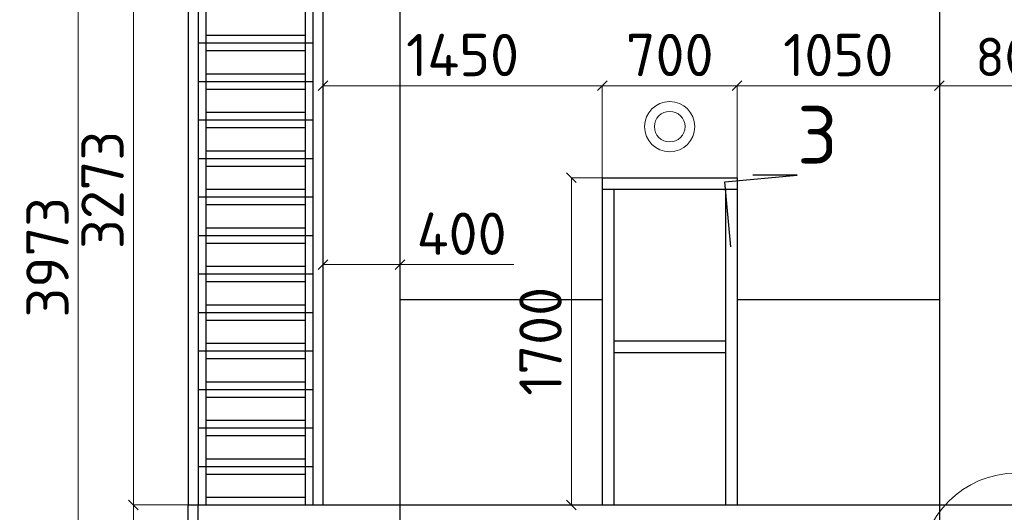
# Model space of a CAD drawing. Header units: millimetres. Extents: x -34827 to 118056, y 11959 to 116489.
# Tile 94 of 105: x 68635 to 73746, y 94119 to 96678. Entities that reach past the tile are written whole.
import ezdxf
from ezdxf import colors
from ezdxf.entities.mleader import LeaderData, LeaderLine
from ezdxf.math import Vec2, Vec3

# ---------------------------------------------------------------- set-up
doc = ezdxf.new("R2010")
doc.units = ezdxf.units.MM
doc.layers.add('SV-DIM-MECH', color=7, linetype='Continuous')
doc.layers.add('Резервуар', color=7, linetype='Continuous')
doc.layers.add('Размеры', color=7, linetype='Continuous', lineweight=15)
doc.styles.get("Standard").update_dxf_attribs({"font": 'isocpeur.ttf'})
doc.styles.add('Геннадий 1000', font='isocpeur.ttf', dxfattribs={"height": 300})
doc.dimstyles.new('Размер 1000', dxfattribs={"dimtxt": 300, "dimasz": 50, "dimexe": 0.18, "dimexo": 0.0625, "dimgap": 50, "dimtad": 1, "dimdec": 0, "dimrnd": 1, "dimzin": 0, "dimdsep": 46, "dimtxsty": 'Standard', "dimblk": 'OBLIQUE', "dimcen": -0.09, "dimclrd": 5, "dimclre": 5, "dimclrt": 5, "dimadec": 0, "dimazin": 0, "dimtfac": 1, "dimtdec": 0, "dimtofl": 0, "dimtmove": 0, "dimatfit": 3, "dimldrblk": 'OBLIQUE', "dimfxl": 1, "dimtolj": 1, "dimtzin": 0, "dimlwd": 13, "dimlwe": 13, "dimarcsym": 0})

# ---------------------------------------------------------------- blocks, each defined once
blk = doc.blocks.new('_Oblique')
at = {"color": 0, "linetype": 'ByBlock', "lineweight": -2}
blk.add_line((-0.5, -0.5), (0.5, 0.5), dxfattribs=at)
blk = doc.blocks.new('*D224')
at = {"layer": 'Defpoints', "color": 0, "transparency": 16777216}
for p in [(71498.7, 95857), (71659.2, 95857), (71659.2, 94157)]:
    blk.add_point(p, dxfattribs=at)
at = {"layer": 'Размеры', "color": 5, "lineweight": 13, "transparency": 16777216}
for p, q in [((71659.1, 95857), (71498.5, 95857)), ((71498.7, 94157), (71498.7, 95857)), ((71659.1, 94157), (71498.5, 94157))]:
    blk.add_line(p, q, dxfattribs=at)
at = {"layer": 'Размеры', "color": 5, "lineweight": 13, "transparency": 16777216, "xscale": 50, "yscale": 50, "zscale": 50}
for p, rotation in [((71498.7, 95857), 90), ((71498.7, 94157), 270)]:
    blk.add_blockref('_Oblique', p, dxfattribs=dict(at, rotation=rotation))
at = {"layer": 'Размеры', "color": 5, "transparency": 16777216, "insert": (71338.7, 95007), "char_height": 220, "attachment_point": 5, "rotation": 90}
blk.add_mtext('\\A1;1700', dxfattribs=at)
blk = doc.blocks.new('*D225')
at = {"layer": 'Defpoints', "color": 0, "transparency": 16777216}
for p in [(72359.2, 96334.3), (71659.2, 95857), (72359.2, 95857)]:
    blk.add_point(p, dxfattribs=at)
at = {"layer": 'Размеры', "color": 5, "lineweight": 13, "transparency": 16777216}
for p, q in [((71659.2, 95857.1), (71659.2, 96334.4)), ((71659.2, 96334.3), (72359.2, 96334.3)), ((72359.2, 95857.1), (72359.2, 96334.4))]:
    blk.add_line(p, q, dxfattribs=at)
at = {"layer": 'Размеры', "color": 5, "lineweight": 13, "transparency": 16777216, "xscale": 50, "yscale": 50, "zscale": 50, "rotation": 180}
blk.add_blockref('_Oblique', (71659.2, 96334.3), dxfattribs=at)
at = {"layer": 'Размеры', "color": 5, "lineweight": 13, "transparency": 16777216, "xscale": 50, "yscale": 50, "zscale": 50}
blk.add_blockref('_Oblique', (72359.2, 96334.3), dxfattribs=at)
at = {"layer": 'Размеры', "color": 5, "transparency": 16777216, "insert": (72009.2, 96494.3), "char_height": 220, "attachment_point": 5}
blk.add_mtext('\\A1;700', dxfattribs=at)
blk = doc.blocks.new('*D226')
at = {"layer": 'Defpoints', "color": 0, "transparency": 16777216}
for p in [(70609.2, 95405.8), (70209.2, 94157), (70609.2, 94157)]:
    blk.add_point(p, dxfattribs=at)
at = {"layer": 'SV-DIM-MECH', "color": 5, "lineweight": 13, "transparency": 16777216}
for p, q in [((70209.2, 94157.1), (70209.2, 95406)), ((70209.2, 95405.8), (70609.2, 95405.8)), ((70609.2, 94157.1), (70609.2, 95406)), ((70609.2, 95405.8), (71199.2, 95405.8))]:
    blk.add_line(p, q, dxfattribs=at)
at = {"layer": 'SV-DIM-MECH', "color": 5, "lineweight": 13, "transparency": 16777216, "xscale": 50, "yscale": 50, "zscale": 50, "rotation": 180}
blk.add_blockref('_Oblique', (70209.2, 95405.8), dxfattribs=at)
at = {"layer": 'SV-DIM-MECH', "color": 5, "lineweight": 13, "transparency": 16777216, "xscale": 50, "yscale": 50, "zscale": 50}
blk.add_blockref('_Oblique', (70609.2, 95405.8), dxfattribs=at)
at = {"layer": 'SV-DIM-MECH', "color": 5, "transparency": 16777216, "insert": (70929.2, 95565.8), "char_height": 220, "attachment_point": 5}
blk.add_mtext('\\A1;400', dxfattribs=at)
blk = doc.blocks.new('*D111')
at = {"layer": 'Defpoints', "color": 0, "transparency": 16777216}
for p in [(71659.2, 96334.3), (71659.2, 95857), (70209.2, 94157)]:
    blk.add_point(p, dxfattribs=at)
at = {"layer": 'SV-DIM-MECH', "color": 5, "lineweight": 13, "transparency": 16777216}
for p, q in [((70209.2, 94157.1), (70209.2, 96334.4)), ((70209.2, 96334.3), (71659.2, 96334.3)), ((71659.2, 95857.1), (71659.2, 96334.4))]:
    blk.add_line(p, q, dxfattribs=at)
at = {"layer": 'SV-DIM-MECH', "color": 5, "lineweight": 13, "transparency": 16777216, "xscale": 50, "yscale": 50, "zscale": 50, "rotation": 180}
blk.add_blockref('_Oblique', (70209.2, 96334.3), dxfattribs=at)
at = {"layer": 'SV-DIM-MECH', "color": 5, "lineweight": 13, "transparency": 16777216, "xscale": 50, "yscale": 50, "zscale": 50}
blk.add_blockref('_Oblique', (71659.2, 96334.3), dxfattribs=at)
at = {"layer": 'SV-DIM-MECH', "color": 5, "transparency": 16777216, "insert": (70934.2, 96494.3), "char_height": 220, "attachment_point": 5}
blk.add_mtext('\\A1;1450', dxfattribs=at)
blk = doc.blocks.new('*D218')
at = {"layer": 'Defpoints', "color": 0, "transparency": 16777216}
for p in [(69509.2, 97430), (68939.1, 93457), (69646.5, 93457)]:
    blk.add_point(p, dxfattribs=at)
at = {"layer": 'SV-DIM-MECH', "color": 5, "lineweight": 13, "transparency": 16777216}
for p, q in [((69509.1, 97430), (68938.9, 97430)), ((68939.1, 97430), (68939.1, 93457)), ((69646.5, 93457), (68938.9, 93457))]:
    blk.add_line(p, q, dxfattribs=at)
at = {"layer": 'SV-DIM-MECH', "color": 5, "lineweight": 13, "transparency": 16777216, "xscale": 50, "yscale": 50, "zscale": 50}
for p, rotation in [((68939.1, 97430), 90), ((68939.1, 93457), 270)]:
    blk.add_blockref('_Oblique', p, dxfattribs=dict(at, rotation=rotation))
at = {"layer": 'SV-DIM-MECH', "color": 5, "transparency": 16777216, "insert": (68779.1, 95443.5), "char_height": 220, "attachment_point": 5, "rotation": 90}
blk.add_mtext('\\A1;3973', dxfattribs=at)
blk = doc.blocks.new('*D219')
at = {"layer": 'Defpoints', "color": 0, "transparency": 16777216}
for p in [(69224.9, 97430), (69737.1, 97430), (69509.2, 94157)]:
    blk.add_point(p, dxfattribs=at)
at = {"layer": 'SV-DIM-MECH', "color": 5, "lineweight": 13, "transparency": 16777216}
for p, q in [((69737.1, 97430), (69224.7, 97430)), ((69224.9, 94157), (69224.9, 97430)), ((69509.1, 94157), (69224.7, 94157))]:
    blk.add_line(p, q, dxfattribs=at)
at = {"layer": 'SV-DIM-MECH', "color": 5, "lineweight": 13, "transparency": 16777216, "xscale": 50, "yscale": 50, "zscale": 50}
for p, rotation in [((69224.9, 97430), 90), ((69224.9, 94157), 270)]:
    blk.add_blockref('_Oblique', p, dxfattribs=dict(at, rotation=rotation))
at = {"layer": 'SV-DIM-MECH', "color": 5, "transparency": 16777216, "insert": (69064.9, 95793.5), "char_height": 220, "attachment_point": 5, "rotation": 90}
blk.add_mtext('\\A1;3273', dxfattribs=at)
blk = doc.blocks.new('*D113')
at = {"layer": 'Defpoints', "color": 0, "transparency": 16777216}
for p in [(74209.2, 96334.3), (73409.2, 96122), (74209.2, 96122)]:
    blk.add_point(p, dxfattribs=at)
at = {"layer": 'SV-DIM-MECH', "color": 5, "lineweight": 13, "transparency": 16777216}
for p, q in [((73409.2, 96122.1), (73409.2, 96334.4)), ((73409.2, 96334.3), (74209.2, 96334.3)), ((74209.2, 96122.1), (74209.2, 96334.4))]:
    blk.add_line(p, q, dxfattribs=at)
at = {"layer": 'SV-DIM-MECH', "color": 5, "lineweight": 13, "transparency": 16777216, "xscale": 50, "yscale": 50, "zscale": 50, "rotation": 180}
blk.add_blockref('_Oblique', (73409.2, 96334.3), dxfattribs=at)
at = {"layer": 'SV-DIM-MECH', "color": 5, "lineweight": 13, "transparency": 16777216, "xscale": 50, "yscale": 50, "zscale": 50}
blk.add_blockref('_Oblique', (74209.2, 96334.3), dxfattribs=at)
at = {"layer": 'SV-DIM-MECH', "color": 5, "transparency": 16777216, "insert": (73809.2, 96484.3), "char_height": 200, "attachment_point": 5}
blk.add_mtext('\\A1;800', dxfattribs=at)
blk = doc.blocks.new('_None')
blk = doc.blocks.new('*D221')
at = {"layer": 'Defpoints', "color": 0, "transparency": 16777216}
for p in [(69224.9, 94157), (69509.2, 94157), (69509.2, 93457)]:
    blk.add_point(p, dxfattribs=at)
at = {"layer": 'SV-DIM-MECH', "color": 5, "lineweight": 13, "transparency": 16777216}
for p, q in [((69509.1, 94157), (69224.7, 94157)), ((69224.9, 93457), (69224.9, 94157)), ((69509.1, 93457), (69224.7, 93457))]:
    blk.add_line(p, q, dxfattribs=at)
at = {"layer": 'SV-DIM-MECH', "color": 5, "lineweight": 13, "transparency": 16777216, "xscale": 50, "yscale": 50, "zscale": 50}
for p, rotation in [((69224.9, 94157), 90), ((69224.9, 93457), 270)]:
    blk.add_blockref('_Oblique', p, dxfattribs=dict(at, rotation=rotation))
at = {"layer": 'SV-DIM-MECH', "color": 5, "transparency": 16777216, "insert": (69074.9, 93807), "char_height": 200, "attachment_point": 5, "rotation": 90}
blk.add_mtext('\\A1;700', dxfattribs=at)
blk = doc.blocks.new('*D156')
at = {"layer": 'Defpoints', "color": 0, "transparency": 16777216}
for p in [(73409.2, 96334.3), (73409.2, 96122), (72359.2, 95857)]:
    blk.add_point(p, dxfattribs=at)
at = {"layer": 'Размеры', "color": 5, "lineweight": 13, "transparency": 16777216}
for p, q in [((72359.2, 95857.1), (72359.2, 96334.4)), ((72359.2, 96334.3), (73409.2, 96334.3)), ((73409.2, 96122.1), (73409.2, 96334.4))]:
    blk.add_line(p, q, dxfattribs=at)
at = {"layer": 'Размеры', "color": 5, "lineweight": 13, "transparency": 16777216, "xscale": 50, "yscale": 50, "zscale": 50, "rotation": 180}
blk.add_blockref('_Oblique', (72359.2, 96334.3), dxfattribs=at)
at = {"layer": 'Размеры', "color": 5, "lineweight": 13, "transparency": 16777216, "xscale": 50, "yscale": 50, "zscale": 50}
blk.add_blockref('_Oblique', (73409.2, 96334.3), dxfattribs=at)
at = {"layer": 'Размеры', "color": 5, "transparency": 16777216, "insert": (72884.2, 96494.3), "char_height": 220, "attachment_point": 5}
blk.add_mtext('\\A1;1050', dxfattribs=at)

msp = doc.modelspace()

# ---------------------------------------------------------------- linework, layer by layer
at = {"layer": 'Размеры', "lineweight": 30}
for p, q in [((69509.1744, 97430.0446), (69509.1744, 94157.0324)), ((69561.1744, 97430.0446), (69561.1744, 94157.0324)), ((70157.1744, 97430.0446), (70157.1744, 94157.0324)), ((70209.1744, 97430.0446), (70209.1744, 94157.0324)), ((69601.1744, 96757.0324), (69601.1744, 96557.0324)), ((70117.1744, 96757.0324), (70117.1744, 96557.0324)), ((69561.1744, 96557.0324), (70157.1744, 96557.0324)), ((69601.1744, 96597.0324), (70117.1744, 96597.0324)), ((69601.1744, 96557.0324), (69601.1744, 96357.0324)), ((70117.1744, 96557.0324), (70117.1744, 96357.0324)), ((69601.1744, 96517.0324), (70117.1744, 96517.0324)), ((69561.1744, 96357.0324), (70157.1744, 96357.0324)), ((69601.1744, 96397.0324), (70117.1744, 96397.0324)), ((69601.1744, 96357.0324), (69601.1744, 96157.0324)), ((70117.1744, 96357.0324), (70117.1744, 96157.0324)), ((69601.1744, 96317.0324), (70117.1744, 96317.0324)), ((69561.1744, 96157.0324), (70157.1744, 96157.0324)), ((69601.1744, 96197.0324), (70117.1744, 96197.0324)), ((69601.1744, 96157.0324), (69601.1744, 95957.0324)), ((70117.1744, 96157.0324), (70117.1744, 95957.0324)), ((69601.1744, 96117.0324), (70117.1744, 96117.0324)), ((69601.1744, 95997.0324), (70117.1744, 95997.0324)), ((69561.1744, 95957.0324), (70157.1744, 95957.0324)), ((69601.1744, 95957.0324), (69601.1744, 95757.0324)), ((70117.1744, 95957.0324), (70117.1744, 95757.0324)), ((69601.1744, 95917.0324), (70117.1744, 95917.0324)), ((71659.1744, 95857.0324), (72359.1744, 95857.0324)), ((71659.1744, 95857.0324), (71659.1744, 94157.0324)), ((72359.1744, 95857.0324), (72359.1744, 94157.0324)), ((69601.1744, 95797.0324), (70117.1744, 95797.0324)), ((71659.1744, 95797.0324), (72359.1744, 95797.0324)), ((71719.1744, 95797.0324), (71719.1744, 94157.0324)), ((72299.1744, 95797.0324), (72299.1744, 94157.0324)), ((69561.1744, 95757.0324), (70157.1744, 95757.0324)), ((69601.1744, 95757.0324), (69601.1744, 95557.0324)), ((70117.1744, 95757.0324), (70117.1744, 95557.0324)), ((69601.1744, 95717.0324), (70117.1744, 95717.0324)), ((69601.1744, 95597.0324), (70117.1744, 95597.0324)), ((69561.1744, 95557.0324), (70157.1744, 95557.0324)), ((69601.1744, 95557.0324), (69601.1744, 95357.0324)), ((70117.1744, 95557.0324), (70117.1744, 95357.0324)), ((69601.1744, 95517.0324), (70117.1744, 95517.0324)), ((69601.1744, 95397.0324), (70117.1744, 95397.0324)), ((69561.1744, 95357.0324), (70157.1744, 95357.0324)), ((69601.1744, 95357.0324), (69601.1744, 95157.0324)), ((70117.1744, 95357.0324), (70117.1744, 95157.0324)), ((69601.1744, 95317.0324), (70117.1744, 95317.0324)), ((69601.1744, 95197.0324), (70117.1744, 95197.0324)), ((69561.1744, 95157.0324), (70157.1744, 95157.0324)), ((69601.1744, 95157.0324), (69601.1744, 94957.0324)), ((70117.1744, 95157.0324), (70117.1744, 94957.0324)), ((69601.1744, 95117.0324), (70117.1744, 95117.0324)), ((69601.1744, 94997.0324), (70117.1744, 94997.0324)), ((72299.1744, 95007.0324), (71719.1744, 95007.0324)), ((69561.1744, 94957.0324), (70157.1744, 94957.0324)), ((69601.1744, 94957.0324), (69601.1744, 94757.0324)), ((70117.1744, 94957.0324), (70117.1744, 94757.0324)), ((72299.1744, 94947.0324), (71719.1744, 94947.0324)), ((69601.1744, 94917.0324), (70117.1744, 94917.0324)), ((69601.1744, 94797.0324), (70117.1744, 94797.0324)), ((69561.1744, 94757.0324), (70157.1744, 94757.0324)), ((69601.1744, 94757.0324), (69601.1744, 94557.0324)), ((69601.1744, 94717.0324), (70117.1744, 94717.0324)), ((70117.1744, 94757.0324), (70117.1744, 94557.0324)), ((69601.1744, 94597.0324), (70117.1744, 94597.0324)), ((69561.1744, 94557.0324), (70157.1744, 94557.0324)), ((69601.1744, 94557.0324), (69601.1744, 94357.0324)), ((69601.1744, 94517.0324), (70117.1744, 94517.0324)), ((70117.1744, 94557.0324), (70117.1744, 94357.0324)), ((69601.1744, 94397.0324), (70117.1744, 94397.0324)), ((69561.1744, 94357.0324), (70157.1744, 94357.0324)), ((69601.1744, 94357.0324), (69601.1744, 94157.0324)), ((69601.1744, 94317.0324), (70117.1744, 94317.0324)), ((70117.1744, 94357.0324), (70117.1744, 94157.0324)), ((69509.1744, 93457.0324), (69509.1744, 94157.0324)), ((69561.1744, 93457.0324), (69561.1744, 94157.0324)), ((69601.1744, 94197.0324), (70117.1744, 94197.0324))]:
    msp.add_line(p, q, dxfattribs=at)
msp.add_lwpolyline([(69509.1744, 94105.0324), (69509.1744, 94157.0324), (85309.1744, 94157.0324)], dxfattribs=at)
at = {"layer": 'Размеры'}
for centre, radius in [((72009.1744, 96122.0324), 130), ((72009.1744, 96122.0324), 79.5), ((73810.3933, 93823.1576), 499.1599)]:
    msp.add_circle(centre, radius, dxfattribs=at)
at = {"layer": 'Размеры', "color": 6}
for radius in [130, 79.5]:
    msp.add_circle((72009.1744, 96122.0324), radius, dxfattribs=at)
at = {"layer": 'Резервуар', "color": 6}
for p, q in [((71659.1744, 95222.0324), (70609.1744, 95222.0324)), ((73409.1744, 95222.0324), (72359.1744, 95222.0324))]:
    msp.add_line(p, q, dxfattribs=at)
msp.add_lwpolyline([(70609.1744, 92122.0324), (70609.1744, 100122.0324), (73409.1744, 100122.0324), (73409.1744, 92122.0324)], close=True, dxfattribs=at)

# ---------------------------------------------------------------- dimensions: what is measured, and where the dimension line sits
at = {"layer": 'SV-DIM-MECH'}
for base, p1, p2, angle, override, picture, middle in [((68939.1235, 93457.0324), (69509.1744, 97430.0446), (69646.5177, 93457.0324), 270, {"dimtxt": 220}, '*D218', (68779.1235, 95443.5385)), ((69224.8569, 97430.0446), (69509.1744, 94157.0324), (69737.14, 97430.0446), 270, {"dimtxt": 220}, '*D219', (69064.8569, 95793.5385)), ((69224.8569, 94157.0324), (69509.1744, 93457.0324), (69509.1744, 94157.0324), 90, {"dimtxt": 200}, '*D221', (69074.8569, 93807.0324))]:
    dim = msp.add_linear_dim(base=base, p1=p1, p2=p2, angle=angle, dimstyle='Размер 1000', override=override, dxfattribs=at)
    dim.commit()
    dim.dimension.update_dxf_attribs({"geometry": picture, "text_midpoint": middle})
for base, p1, p2, override, picture, middle in [((71659.1744, 96334.252), (70209.1744, 94157.0324), (71659.1744, 95857.0324), {"dimtxt": 220}, '*D111', (70934.1744, 96494.252)), ((74209.1744, 96334.252), (73409.1744, 96122.0324), (74209.1744, 96122.0324), {"dimtxt": 200}, '*D113', (73809.1744, 96484.252)), ((70609.1744, 95405.8322), (70209.1744, 94157.0324), (70609.1744, 94157.0324), {"dimtxt": 220}, '*D226', (70929.1744, 95565.8322))]:
    dim = msp.add_linear_dim(base=base, p1=p1, p2=p2, dimstyle='Размер 1000', override=override, dxfattribs=at)
    dim.commit()
    dim.dimension.update_dxf_attribs({"geometry": picture, "text_midpoint": middle})
at = {"layer": 'Размеры'}
for base, p1, p2, picture, middle in [((72359.1744, 96334.252), (71659.1744, 95857.0324), (72359.1744, 95857.0324), '*D225', (72009.1744, 96494.252)), ((73409.1744, 96334.252), (72359.2369, 95857.0324), (73409.1744, 96122.0324), '*D156', (72884.2057, 96494.252))]:
    dim = msp.add_linear_dim(base=base, p1=p1, p2=p2, dimstyle='Размер 1000', override={"dimtxt": 220}, dxfattribs=at)
    dim.commit()
    dim.dimension.update_dxf_attribs({"geometry": picture, "text_midpoint": middle})
dim = msp.add_linear_dim(base=(71498.6578, 95857.0324), p1=(71659.1744, 94157.0324), p2=(71659.1744, 95857.0324), angle=90, dimstyle='Размер 1000', override={"dimtxt": 220}, dxfattribs=at)
dim.commit()
dim.dimension.update_dxf_attribs({"geometry": '*D224', "text_midpoint": (71338.6578, 95007.0324)})

# ---------------------------------------------------------------- leaders
ml = msp.add_multileader_mtext('Standard')
ml.set_content('3', color=256, style='Геннадий 1000')
ml.set_leader_properties(color=5)
ml.set_arrow_properties(name='NONE')
ml.build(insert=Vec2(0, 0))
ml.multileader.update_dxf_attribs({"text_left_attachment_type": 6, "text_right_attachment_type": 6, "dogleg_length": 0.05, "arrow_head_size": 100})
ctx = ml.context
ctx.base_point, ctx.char_height, ctx.arrow_head_size, ctx.landing_gap_size, ctx.plane_origin = Vec3(72670.1806, 95869.6528), 300, 100, 0, Vec3(72359.1744, 95436.939)
ctx.left_attachment, ctx.right_attachment = 6, 6
notes = []
notes.append((ctx, [(0, (1, 1, 0), (72670.1306, 95869.6528), (1, 0), 0.05, [(1, [(72326.0814, 95498.1824), (72296.2852, 95834.8989)], 0, [])])]))
ctx.mtext.insert, ctx.mtext.flow_direction = Vec3(72670.1806, 96229.6528), 5
for ctx, leaders in notes:
    for number, flags, end, landing, length, lines in leaders:
        leader = LeaderData()
        leader.index, (leader.has_last_leader_line, leader.has_dogleg_vector, leader.attachment_direction) = number, flags
        leader.last_leader_point, leader.dogleg_vector, leader.dogleg_length = Vec3(end), Vec3(landing), length
        for number, points, colour, breaks in lines:
            line = LeaderLine()
            line.index, line.vertices, line.color, line.breaks = number, Vec3.list(points), colors.encode_raw_color(colour), breaks
            leader.lines.append(line)
        ctx.leaders.append(leader)

doc.saveas('drawing.dxf')
